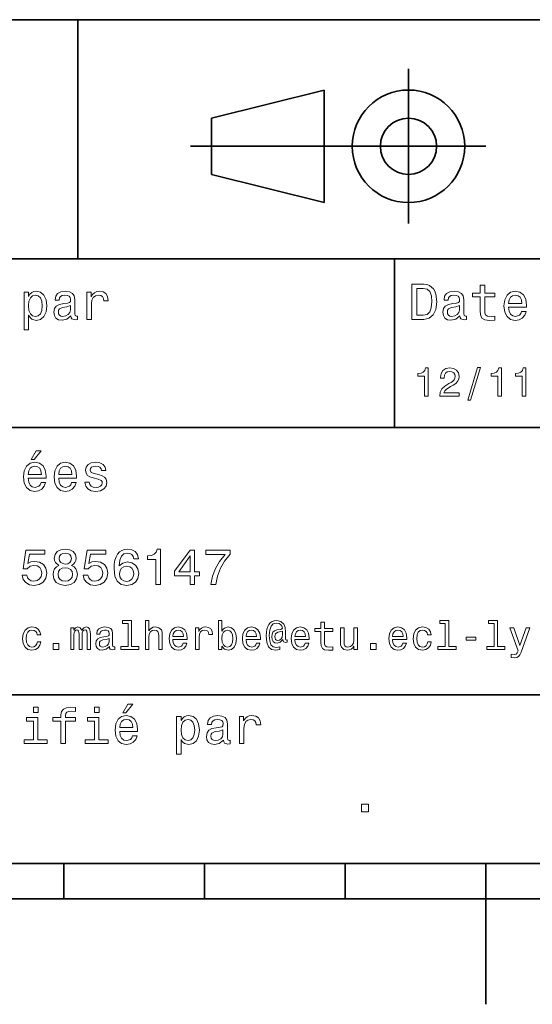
# Model space of a CAD drawing. Extents: x 0 to 296, y 0 to 210.
# Tile 3 of 8: x 115 to 152, y 0 to 70. Entities that reach past the tile are written whole.
import ezdxf

# ---------------------------------------------------------------- set-up
doc = ezdxf.new("R2010")
doc.units = 0

msp = doc.modelspace()

# ---------------------------------------------------------------- linework, layer by layer
at = {"color": 7, "lineweight": 35}
for p, q in [((97, 70), (287, 70)), ((127.5, 61), (148.5, 61)), ((97, 53), (162, 53)), ((97, 41), (162, 41)), ((97, 22), (162, 22)), ((10, 10), (287, 10)), ((97, 10), (287, 10)), ((98.5, 7.5), (198.5, 7.5))]:
    msp.add_line(p, q, dxfattribs=at)
at = {"color": 7, "lineweight": 35, "ltscale": 0.425}
msp.add_line((119.5, 53), (119.5, 70), dxfattribs=at)
at = {"color": 7, "lineweight": 35, "ltscale": 0.275}
msp.add_line((143, 55.5), (143, 66.5), dxfattribs=at)
at = {"color": 7, "lineweight": 35, "ltscale": 0.206155}
for p, q in [((129, 63), (137, 65)), ((137, 57), (129, 59))]:
    msp.add_line(p, q, dxfattribs=at)
at = {"color": 7, "lineweight": 35, "ltscale": 0.2}
msp.add_line((137, 65), (137, 57), dxfattribs=at)
at = {"color": 7, "lineweight": 35, "ltscale": 0.1}
msp.add_line((129, 59), (129, 63), dxfattribs=at)
at = {"color": 7, "lineweight": 35, "ltscale": 0.3}
msp.add_line((142, 41), (142, 53), dxfattribs=at)
at = {"color": 7, "lineweight": 35, "ltscale": 0.0625}
for p, q in [((118.5, 10), (118.5, 7.5)), ((128.5, 10), (128.5, 7.5)), ((138.5, 10), (138.5, 7.5))]:
    msp.add_line(p, q, dxfattribs=at)
at = {"color": 7, "lineweight": 35, "ltscale": 0.25}
msp.add_line((148.5, 10), (148.5, 0), dxfattribs=at)
at = {"color": 7, "lineweight": 13}
for points in [[(144.080688, 51.190563), (143.248566, 51.190563), (143.248566, 48.690563), (144.080688, 48.690563), (144.473343, 48.769814), (144.765137, 49.011169), (144.945251, 49.40382), (145.010086, 49.940563), (144.952454, 50.488113), (144.880402, 50.70425), (144.779541, 50.877163), (144.487747, 51.111313), (144.296829, 51.168949)], [(148.100861, 50.289986), (148.100861, 49.320965), (148.122482, 49.007565), (148.223343, 48.791428), (148.425079, 48.665348), (148.767288, 48.62212), (149.141937, 48.640129), (149.141937, 48.913906), (148.868149, 48.892292), (148.619598, 48.921112), (148.486313, 49.011169), (148.42868, 49.162464), (148.417862, 49.375), (148.417862, 50.289986), (149.141937, 50.289986), (149.141937, 50.560158), (148.417862, 50.560158), (148.417862, 51.125721), (148.100861, 51.125721), (148.100861, 50.560158), (147.553314, 50.560158), (147.553314, 50.289986)], [(115.986313, 50.326012), (115.986313, 50.625), (115.669312, 50.625), (115.669312, 47.941284), (115.986313, 47.941284), (115.986313, 48.98595), (116.097984, 48.816643), (116.22406, 48.704971), (116.541069, 48.62212), (116.843658, 48.690563), (117.081413, 48.895893), (117.236313, 49.2201), (117.293945, 49.659584), (117.236313, 50.095463), (117.081413, 50.41967), (116.843658, 50.621399), (116.541069, 50.693443), (116.368156, 50.671829), (116.220459, 50.603386), (116.094383, 50.488113)], [(116.48703, 48.9067), (116.274498, 48.953533), (116.119598, 49.097622), (116.022339, 49.331772), (115.989914, 49.659584), (116.022339, 49.983791), (116.119598, 50.217941), (116.274498, 50.358429), (116.48703, 50.408863), (116.681557, 50.358429), (116.836456, 50.21434), (116.933716, 49.98019), (116.969742, 49.659584), (116.933716, 49.335377), (116.836456, 49.097622), (116.681557, 48.953533)], [(119.005043, 48.942726), (119.005043, 48.931919), (119.023056, 48.809441), (119.077087, 48.722984), (119.304031, 48.654541), (119.480545, 48.683357), (119.480545, 48.928314), (119.4049, 48.917507), (119.304031, 48.96434), (119.286026, 49.108429), (119.286026, 50.109871), (119.242798, 50.365635), (119.116714, 50.54575), (118.896973, 50.65382), (118.587173, 50.693443), (118.284584, 50.650219), (118.061241, 50.52774), (117.920746, 50.336815), (117.873917, 50.084656), (117.873917, 50.063042), (118.158501, 50.063042), (118.183716, 50.21434), (118.26297, 50.322407), (118.392654, 50.387249), (118.57637, 50.412464), (118.752884, 50.394455), (118.878967, 50.34042), (118.954613, 50.246758), (118.979828, 50.117077), (118.965416, 49.965778), (118.907784, 49.890129), (118.763687, 49.854107), (118.493515, 49.825291), (118.183716, 49.760448), (117.963974, 49.645176), (117.834297, 49.465057), (117.79467, 49.19849), (117.830688, 48.960735), (117.942368, 48.784222), (118.122482, 48.67255), (118.37104, 48.632927), (118.706055, 48.708576)], [(120.143372, 48.690563), (120.460373, 48.690563), (120.460373, 49.796471), (120.492798, 50.063042), (120.590057, 50.253963), (120.748558, 50.369236), (120.961098, 50.408863), (121.119598, 50.383648), (121.238472, 50.3116), (121.310516, 50.189121), (121.335739, 50.023415), (121.656342, 50.023415), (121.613113, 50.315205), (121.49424, 50.524136), (121.296112, 50.650219), (121.02594, 50.693443), (120.842224, 50.664627), (120.683716, 50.592579), (120.543228, 50.4701), (120.431557, 50.304398), (120.431557, 50.625), (120.143372, 50.625)], [(144.055481, 50.891571), (144.329254, 50.837536), (144.516571, 50.671829), (144.628235, 50.376442), (144.664261, 49.940563), (144.624634, 49.519093), (144.51297, 49.223705), (144.322052, 49.047192), (144.055481, 48.989555), (143.583572, 48.989555), (143.583572, 50.891571)], [(146.656342, 48.942726), (146.656342, 48.931919), (146.674347, 48.809441), (146.728394, 48.722984), (146.955338, 48.654541), (147.131851, 48.683357), (147.131851, 48.928314), (147.056198, 48.917507), (146.955338, 48.96434), (146.937317, 49.108429), (146.937317, 50.109871), (146.894089, 50.365635), (146.768005, 50.54575), (146.548264, 50.65382), (146.23848, 50.693443), (145.935883, 50.650219), (145.71254, 50.52774), (145.572052, 50.336815), (145.525223, 50.084656), (145.525223, 50.063042), (145.809799, 50.063042), (145.835022, 50.21434), (145.914261, 50.322407), (146.043945, 50.387249), (146.227661, 50.412464), (146.404175, 50.394455), (146.530258, 50.34042), (146.605911, 50.246758), (146.631119, 50.117077), (146.616714, 49.965778), (146.559082, 49.890129), (146.414978, 49.854107), (146.144806, 49.825291), (145.835022, 49.760448), (145.61528, 49.645176), (145.485596, 49.465057), (145.445969, 49.19849), (145.481995, 48.960735), (145.593658, 48.784222), (145.773773, 48.67255), (146.022339, 48.632927), (146.357346, 48.708576)], [(150.121765, 49.565922), (151.389771, 49.565922), (151.393372, 49.713619), (151.335739, 50.127884), (151.177231, 50.437683), (150.925079, 50.625), (150.590057, 50.693443), (150.262253, 50.621399), (150.010086, 50.41967), (149.847977, 50.091862), (149.790344, 49.659584), (149.844376, 49.216499), (150.006485, 48.892292), (150.255051, 48.690563), (150.579254, 48.62212), (150.860229, 48.668949), (151.090775, 48.791428), (151.260086, 48.98595), (151.357346, 49.245319), (151.043945, 49.245319), (150.979111, 49.101227), (150.885452, 48.993156), (150.618881, 48.9067), (150.413544, 48.946327), (150.258652, 49.072407), (150.157776, 49.27774), (150.121765, 49.555115)], [(150.121765, 49.832493), (150.161377, 50.081055), (150.258652, 50.264771), (150.406342, 50.376442), (150.600861, 50.416069), (150.791794, 50.376442), (150.939484, 50.264771), (151.029541, 50.081055), (151.061966, 49.832493)], [(118.969025, 49.367798), (118.925797, 49.180477), (118.810516, 49.036385), (118.637611, 48.942726), (118.425072, 48.910305), (118.288185, 48.928314), (118.190926, 48.98595), (118.129684, 49.086815), (118.111671, 49.227306), (118.126083, 49.353386), (118.183716, 49.443443), (118.414268, 49.544312), (118.706055, 49.587536), (118.969025, 49.673992)], [(146.620316, 49.367798), (146.577087, 49.180477), (146.461823, 49.036385), (146.28891, 48.942726), (146.07637, 48.910305), (145.939484, 48.928314), (145.842224, 48.98595), (145.780975, 49.086815), (145.76297, 49.227306), (145.777374, 49.353386), (145.835022, 49.443443), (146.065567, 49.544312), (146.357346, 49.587536), (146.620316, 49.673992)], [(144.14122, 43.224785), (144.403458, 43.224785), (144.403458, 45.239193), (144.207504, 45.239193), (144.155624, 45.0634), (144.05188, 44.945248), (143.893372, 44.876083), (143.674362, 44.853027), (143.674362, 44.648415), (144.14122, 44.648415)], [(145.224792, 43.224785), (146.599426, 43.224785), (146.599426, 43.472622), (145.51297, 43.472622), (145.573486, 43.60807), (145.677231, 43.720463), (145.997116, 43.925072), (146.167145, 44.011528), (146.357361, 44.135448), (146.492798, 44.279541), (146.570602, 44.44957), (146.599426, 44.642651), (146.55043, 44.884727), (146.414993, 45.074928), (146.207504, 45.195965), (145.939484, 45.239193), (145.662827, 45.190201), (145.452454, 45.054756), (145.317001, 44.838619), (145.270905, 44.553314), (145.270905, 44.51297), (145.533142, 44.51297), (145.533142, 44.536022), (145.559082, 44.731991), (145.636887, 44.876083), (145.760818, 44.9683), (145.925079, 45), (146.092224, 44.971184), (146.216141, 44.899136), (146.296829, 44.786743), (146.325653, 44.645535), (146.305481, 44.51297), (146.250732, 44.400578), (146.158508, 44.302593), (146.031708, 44.216141), (145.861679, 44.12392), (145.579254, 43.945248), (145.380402, 43.755043), (145.262253, 43.524498), (145.224792, 43.233429)], [(147.213257, 42.956772), (147.412109, 42.956772), (148.109512, 45.279541), (147.907791, 45.279541)], [(149.345825, 43.224785), (149.608078, 43.224785), (149.608078, 45.239193), (149.412109, 45.239193), (149.360229, 45.0634), (149.256485, 44.945248), (149.097992, 44.876083), (148.878967, 44.853027), (148.878967, 44.648415), (149.345825, 44.648415)], [(151.080688, 43.224785), (151.342941, 43.224785), (151.342941, 45.239193), (151.146973, 45.239193), (151.095108, 45.0634), (150.991364, 44.945248), (150.832855, 44.876083), (150.613831, 44.853027), (150.613831, 44.648415), (151.080688, 44.648415)], [(116.184441, 38.728386), (116.396973, 38.728386), (116.897697, 39.340778), (116.54467, 39.340778)], [(115.964699, 37.406338), (117.232712, 37.406338), (117.236313, 37.554035), (117.178673, 37.9683), (117.020172, 38.278099), (116.768013, 38.465416), (116.432999, 38.533859), (116.105186, 38.461815), (115.853027, 38.260086), (115.690918, 37.932278), (115.633286, 37.5), (115.687317, 37.056915), (115.849426, 36.732708), (116.097984, 36.530979), (116.422188, 36.462536), (116.703171, 36.509365), (116.933716, 36.631844), (117.103027, 36.826366), (117.200287, 37.085735), (116.886887, 37.085735), (116.822044, 36.941643), (116.728386, 36.833572), (116.461815, 36.747116), (116.256485, 36.786743), (116.101585, 36.912823), (116.000717, 37.118156), (115.964699, 37.395531)], [(118.133286, 37.406338), (119.401299, 37.406338), (119.4049, 37.554035), (119.34726, 37.9683), (119.188766, 38.278099), (118.9366, 38.465416), (118.601585, 38.533859), (118.273773, 38.461815), (118.021614, 38.260086), (117.859512, 37.932278), (117.801872, 37.5), (117.855911, 37.056915), (118.018013, 36.732708), (118.266571, 36.530979), (118.590775, 36.462536), (118.871758, 36.509365), (119.10231, 36.631844), (119.271614, 36.826366), (119.368881, 37.085735), (119.055481, 37.085735), (118.990631, 36.941643), (118.896973, 36.833572), (118.630402, 36.747116), (118.425072, 36.786743), (118.270172, 36.912823), (118.169312, 37.118156), (118.133286, 37.395531)], [(120.971901, 37.658501), (120.66571, 37.730545), (120.438766, 37.8134), (120.363113, 37.982708), (120.384727, 38.101585), (120.460373, 38.188038), (120.582855, 38.242073), (120.759369, 38.263687), (120.92868, 38.242073), (121.061966, 38.177231), (121.148415, 38.079971), (121.184441, 37.950287), (121.49424, 37.950287), (121.49424, 37.957493), (121.440201, 38.191643), (121.292511, 38.375359), (121.061966, 38.490635), (120.759369, 38.533859), (120.453171, 38.490635), (120.229828, 38.371758), (120.08934, 38.195244), (120.046112, 37.971901), (120.078529, 37.755764), (120.179398, 37.604465), (120.3451, 37.496399), (120.586456, 37.42075), (120.939484, 37.334293), (121.155624, 37.244236), (121.213257, 37.172188), (121.234871, 37.064121), (121.202454, 36.930836), (121.115997, 36.829971), (120.97551, 36.765129), (120.788185, 36.743515), (120.590057, 36.765129), (120.445969, 36.840778), (120.348709, 36.963257), (120.309082, 37.132565), (120.002884, 37.132565), (120.053314, 36.844379), (120.201012, 36.635445), (120.435158, 36.509365), (120.759369, 36.462536), (121.097984, 36.509365), (121.346542, 36.635445), (121.497841, 36.837173), (121.551872, 37.100143), (121.512253, 37.327087), (121.400574, 37.481987), (121.216858, 37.582851)], [(115.964699, 37.672909), (116.004318, 37.921471), (116.101585, 38.105186), (116.249283, 38.216858), (116.443802, 38.256485), (116.634727, 38.216858), (116.782425, 38.105186), (116.872482, 37.921471), (116.9049, 37.672909)], [(118.133286, 37.672909), (118.172913, 37.921471), (118.270172, 38.105186), (118.41787, 38.216858), (118.612396, 38.256485), (118.803314, 38.216858), (118.951012, 38.105186), (119.041069, 37.921471), (119.073486, 37.672909)], [(115.539627, 30.502161), (115.618874, 30.206772), (115.795387, 29.976225), (116.054756, 29.832132), (116.386169, 29.778097), (116.75, 29.842939), (117.034584, 30.019451), (117.214699, 30.300432), (117.283142, 30.660662), (117.221901, 30.995676), (117.048996, 31.258644), (116.778816, 31.427954), (116.429398, 31.489193), (116.159225, 31.445965), (115.950287, 31.327089), (116.051155, 32.000721), (117.146255, 32.000721), (117.146255, 32.296108), (115.809799, 32.296108), (115.611671, 30.970461), (115.899857, 30.970461), (116.108788, 31.139769), (116.375359, 31.201008), (116.605911, 31.161383), (116.782425, 31.046108), (116.894089, 30.869596), (116.933716, 30.642651), (116.894089, 30.415705), (116.778816, 30.239193), (116.60231, 30.127522), (116.375359, 30.087896), (116.184441, 30.113111), (116.036743, 30.195965), (115.928673, 30.325647), (115.874641, 30.502161)], [(118.1549, 31.197405), (117.971184, 31.09654), (117.8451, 30.956051), (117.765854, 30.779539), (117.740631, 30.567001), (117.798271, 30.246397), (117.963974, 29.997837), (118.234146, 29.839336), (118.601585, 29.778097), (118.965416, 29.839336), (119.235596, 29.997837), (119.401299, 30.246397), (119.46254, 30.567001), (119.433716, 30.779539), (119.35807, 30.956051), (119.228386, 31.09654), (119.048271, 31.197405), (119.192368, 31.283861), (119.293228, 31.402737), (119.354469, 31.546829), (119.376083, 31.723343), (119.318443, 31.979107), (119.167145, 32.184437), (118.922195, 32.317722), (118.601585, 32.368156), (118.277374, 32.317722), (118.032425, 32.184437), (117.877525, 31.979107), (117.823486, 31.723343), (117.841499, 31.546829), (117.90274, 31.402737)], [(119.876801, 30.502161), (119.956055, 30.206772), (120.132568, 29.976225), (120.391937, 29.832132), (120.723343, 29.778097), (121.087173, 29.842939), (121.371758, 30.019451), (121.551872, 30.300432), (121.620316, 30.660662), (121.559082, 30.995676), (121.386169, 31.258644), (121.115997, 31.427954), (120.766571, 31.489193), (120.496399, 31.445965), (120.287468, 31.327089), (120.388329, 32.000721), (121.483429, 32.000721), (121.483429, 32.296108), (120.146973, 32.296108), (119.948853, 30.970461), (120.23703, 30.970461), (120.445969, 31.139769), (120.71254, 31.201008), (120.943085, 31.161383), (121.119598, 31.046108), (121.23127, 30.869596), (121.270897, 30.642651), (121.23127, 30.415705), (121.115997, 30.239193), (120.939484, 30.127522), (120.71254, 30.087896), (120.521614, 30.113111), (120.373917, 30.195965), (120.265854, 30.325647), (120.211815, 30.502161)], [(123.803314, 31.676512), (123.734871, 31.9683), (123.57637, 32.184437), (123.331413, 32.321323), (123.014412, 32.368156), (122.80188, 32.342937), (122.618156, 32.274494), (122.456055, 32.162823), (122.319168, 32.004322), (122.211098, 31.806194), (122.131851, 31.56484), (122.081413, 31.280258), (122.067001, 30.959654), (122.124641, 30.448126), (122.301155, 30.077089), (122.585739, 29.853746), (122.974785, 29.778097), (123.324211, 29.842939), (123.590782, 30.012247), (123.763687, 30.278818), (123.824928, 30.617435), (123.763687, 30.959654), (123.597984, 31.222622), (123.342224, 31.388329), (123.025223, 31.445965), (122.682999, 31.373919), (122.427238, 31.168587), (122.48127, 31.56484), (122.596542, 31.849422), (122.773056, 32.01873), (123.018013, 32.076366), (123.198128, 32.04755), (123.335014, 31.971901), (123.425072, 31.845821), (123.471909, 31.676512)], [(125.042511, 29.850143), (125.370316, 29.850143), (125.370316, 32.368156), (125.125366, 32.368156), (125.060524, 32.148415), (124.93084, 32.000721), (124.732712, 31.914265), (124.458939, 31.885447), (124.458939, 31.629683), (125.042511, 31.629683)], [(127.474068, 29.850143), (127.798279, 29.850143), (127.798279, 30.46974), (128.154907, 30.46974), (128.154907, 30.757925), (127.798279, 30.757925), (127.798279, 32.296108), (127.470467, 32.296108), (126.375366, 30.786743), (126.375366, 30.46974), (127.474068, 30.46974)], [(128.943817, 29.850143), (129.307648, 29.850143), (129.426514, 30.444523), (129.635452, 30.999279), (129.930847, 31.514408), (130.316284, 31.997118), (130.316284, 32.296108), (128.601593, 32.296108), (128.601593, 31.9683), (129.970459, 31.9683), (129.574219, 31.481987), (129.275223, 30.974062), (129.066284, 30.433718)], [(118.16571, 31.694523), (118.194527, 31.853025), (118.280983, 31.975504), (118.41787, 32.051151), (118.601585, 32.079971), (118.7817, 32.051151), (118.918587, 31.975504), (119.005043, 31.853025), (119.03746, 31.694523), (119.005043, 31.532419), (118.918587, 31.40634), (118.7817, 31.323486), (118.601585, 31.298271), (118.41787, 31.327089), (118.280983, 31.40634), (118.194527, 31.532419)], [(126.677956, 30.757925), (127.474068, 31.878241), (127.474068, 30.757925)], [(118.086456, 30.574207), (118.118881, 30.765129), (118.223343, 30.909222), (118.385452, 31.002882), (118.601585, 31.035301), (118.814117, 31.002882), (118.976227, 30.909222), (119.080688, 30.765129), (119.116714, 30.574207), (119.080688, 30.368876), (118.976227, 30.213976), (118.814117, 30.113111), (118.601585, 30.08069), (118.385452, 30.113111), (118.223343, 30.213976), (118.118881, 30.368876)], [(123.47551, 30.613832), (123.435883, 30.386887), (123.335014, 30.213976), (123.172913, 30.098703), (122.971184, 30.062679), (122.758652, 30.098703), (122.596542, 30.210375), (122.492081, 30.383286), (122.459656, 30.610229), (122.495682, 30.833572), (122.596542, 31.002882), (122.762253, 31.11095), (122.985596, 31.150576), (123.180115, 31.11095), (123.335014, 31.006483), (123.435883, 30.837175)], [(116.605186, 26.259367), (116.855904, 26.259367), (116.804031, 26.489914), (116.680115, 26.671471), (116.48703, 26.783863), (116.236313, 26.827091), (115.959656, 26.769453), (115.749275, 26.60807), (115.616714, 26.345821), (115.570602, 25.994238), (115.613831, 25.645535), (115.743515, 25.386168), (115.948128, 25.224785), (116.227661, 25.170031), (116.475502, 25.213257), (116.668587, 25.334295), (116.801147, 25.524496), (116.858788, 25.778099), (116.616714, 25.778099), (116.573486, 25.616716), (116.492798, 25.495678), (116.377518, 25.42075), (116.236313, 25.397696), (116.060516, 25.43516), (115.933716, 25.550434), (115.855904, 25.737753), (115.829971, 26.002882), (115.855904, 26.262249), (115.9366, 26.449568), (116.066284, 26.564842), (116.236313, 26.605188), (116.386169, 26.579252), (116.498558, 26.51297), (116.573486, 26.40346)], [(118.988472, 25.224785), (119.221901, 25.224785), (119.221901, 26.259367), (119.236313, 26.414986), (119.279541, 26.527378), (119.345825, 26.59366), (119.432274, 26.619598), (119.501442, 26.596542), (119.547546, 26.538906), (119.570602, 26.440924), (119.579254, 26.311241), (119.579254, 25.224785), (119.798271, 25.224785), (119.798271, 26.259367), (119.812683, 26.412106), (119.855911, 26.524496), (119.925072, 26.59366), (120.011528, 26.619598), (120.080688, 26.596542), (120.126801, 26.538906), (120.155617, 26.311241), (120.155617, 25.224785), (120.389046, 25.224785), (120.389046, 26.293949), (120.374641, 26.515852), (120.328529, 26.685881), (120.236313, 26.789627), (120.086456, 26.827091), (119.91066, 26.769453), (119.775215, 26.602306), (119.668587, 26.766571), (119.489914, 26.827091), (119.325645, 26.769453), (119.213257, 26.60807), (119.213257, 26.772335), (118.988472, 26.772335)], [(121.743515, 25.426514), (121.743515, 25.417868), (121.757927, 25.319885), (121.801155, 25.250721), (121.982712, 25.195967), (122.123917, 25.219021), (122.123917, 25.414986), (122.0634, 25.406342), (121.982712, 25.443806), (121.9683, 25.559078), (121.9683, 26.360231), (121.933716, 26.564842), (121.832855, 26.708935), (121.657059, 26.795389), (121.409225, 26.827091), (121.167145, 26.792507), (120.988472, 26.694525), (120.876083, 26.541788), (120.838615, 26.340059), (120.838615, 26.322767), (121.066284, 26.322767), (121.086456, 26.443806), (121.149857, 26.53026), (121.253601, 26.582134), (121.400574, 26.602306), (121.541786, 26.587896), (121.642654, 26.54467), (121.703171, 26.469742), (121.723343, 26.365995), (121.711815, 26.244957), (121.66571, 26.184439), (121.55043, 26.155621), (121.33429, 26.132566), (121.086456, 26.080692), (120.91066, 25.988474), (120.806915, 25.844381), (120.775215, 25.631124), (120.804031, 25.440924), (120.893372, 25.299713), (121.03746, 25.210375), (121.236313, 25.178675), (121.504318, 25.239195)], [(123.0634, 27.080692), (123.0634, 25.438042), (122.541786, 25.438042), (122.541786, 25.224785), (123.835739, 25.224785), (123.835739, 25.438042), (123.317001, 25.438042), (123.317001, 27.293949), (122.66571, 27.293949), (122.66571, 27.080692)], [(124.293945, 25.224785), (124.547554, 25.224785), (124.547554, 26.118156), (124.573486, 26.322767), (124.657059, 26.472624), (124.786743, 26.564842), (124.959656, 26.599424), (125.097984, 26.570606), (125.184441, 26.492796), (125.227669, 26.363113), (125.242081, 26.190203), (125.242081, 25.224785), (125.495682, 25.224785), (125.495682, 26.242077), (125.484154, 26.446688), (125.432281, 26.616716), (125.262253, 26.772335), (124.997116, 26.827091), (124.853027, 26.806917), (124.729111, 26.752163), (124.625366, 26.665707), (124.547554, 26.547552), (124.547554, 27.293949), (124.293945, 27.293949)], [(126.250725, 25.925074), (127.265129, 25.925074), (127.268013, 26.043228), (127.221909, 26.374641), (127.0951, 26.622478), (126.893372, 26.772335), (126.625366, 26.827091), (126.363113, 26.769453), (126.161385, 26.60807), (126.0317, 26.345821), (125.985596, 26), (126.028824, 25.645535), (126.158501, 25.386168), (126.357353, 25.224785), (126.616714, 25.170031), (126.841499, 25.207495), (127.02594, 25.305477), (127.161385, 25.461096), (127.239197, 25.668589), (126.988472, 25.668589), (126.9366, 25.553314), (126.861671, 25.46686), (126.648415, 25.397696), (126.484154, 25.429396), (126.360229, 25.53026), (126.279541, 25.694525), (126.250725, 25.916428)], [(126.250725, 26.138329), (126.282425, 26.337177), (126.360229, 26.48415), (126.478386, 26.573488), (126.63401, 26.605188), (126.786743, 26.573488), (126.9049, 26.48415), (126.976944, 26.337177), (127.002884, 26.138329)], [(127.858795, 25.224785), (128.112396, 25.224785), (128.112396, 26.10951), (128.138336, 26.322767), (128.216141, 26.475506), (128.342941, 26.567724), (128.51297, 26.599424), (128.639771, 26.579252), (128.734879, 26.521614), (128.792511, 26.423632), (128.812683, 26.291067), (129.069168, 26.291067), (129.034576, 26.524496), (128.939484, 26.691643), (128.780975, 26.792507), (128.56485, 26.827091), (128.417877, 26.804035), (128.291077, 26.746399), (128.17868, 26.648417), (128.08934, 26.515852), (128.08934, 26.772335), (127.858795, 26.772335)], [(129.737762, 25.463978), (129.925079, 25.242075), (130.181564, 25.170031), (130.42363, 25.224785), (130.616714, 25.38905), (130.737762, 25.651299), (130.783859, 26), (130.737762, 26.348703), (130.613831, 26.60807), (130.42363, 26.769453), (130.181564, 26.827091), (129.927963, 26.752163), (129.824219, 26.659943), (129.737762, 26.536024), (129.737762, 27.293949), (129.484161, 27.293949), (129.484161, 25.224785), (129.737762, 25.224785)], [(131.455338, 25.925074), (132.469742, 25.925074), (132.472626, 26.043228), (132.426514, 26.374641), (132.299713, 26.622478), (132.097992, 26.772335), (131.829971, 26.827091), (131.567719, 26.769453), (131.365997, 26.60807), (131.236313, 26.345821), (131.190201, 26), (131.233429, 25.645535), (131.363113, 25.386168), (131.561966, 25.224785), (131.821335, 25.170031), (132.046112, 25.207495), (132.23056, 25.305477), (132.365997, 25.461096), (132.443817, 25.668589), (132.193085, 25.668589), (132.141205, 25.553314), (132.066284, 25.46686), (131.853027, 25.397696), (131.688766, 25.429396), (131.56485, 25.53026), (131.484161, 25.694525), (131.455338, 25.916428)], [(131.455338, 26.138329), (131.48703, 26.337177), (131.56485, 26.48415), (131.682999, 26.573488), (131.838623, 26.605188), (131.991364, 26.573488), (132.109512, 26.48415), (132.181564, 26.337177), (132.207489, 26.138329)], [(134.383286, 25.734871), (134.383286, 25.902018), (134.337189, 25.893373), (134.282425, 25.913546), (134.265137, 25.974064), (134.265137, 26.446688), (134.242081, 26.780981), (134.149857, 27.02882), (133.933716, 27.213257), (133.631134, 27.279539), (133.455338, 27.262249), (133.305481, 27.210375), (133.175797, 27.12392), (133.072052, 27.002882), (132.991364, 26.850145), (132.933716, 26.662825), (132.899139, 26.438042), (132.887604, 26.184439), (132.927963, 25.737753), (133.057648, 25.42075), (133.273773, 25.230549), (133.582138, 25.170031), (133.864563, 25.216139), (133.864563, 25.406342), (133.616714, 25.360231), (133.377533, 25.409224), (133.219025, 25.567724), (133.132568, 25.835735), (133.106628, 26.224785), (133.135452, 26.605188), (133.233429, 26.876081), (133.391937, 27.040346), (133.622482, 27.095102), (133.798279, 27.063402), (133.927963, 26.988474), (134.008652, 26.876081), (134.037476, 26.746399), (134.005768, 26.682999), (133.919312, 26.654179), (133.636887, 26.610952), (133.481277, 26.547552), (133.368881, 26.449568), (133.302597, 26.314121), (133.282425, 26.135448), (133.308365, 25.942364), (133.380402, 25.798271), (133.498566, 25.708935), (133.654175, 25.680117), (133.881851, 25.740635), (134.074936, 25.930836), (134.074936, 25.913546), (134.121033, 25.760807), (134.279541, 25.714699)], [(134.925079, 25.925074), (135.939484, 25.925074), (135.942368, 26.043228), (135.896255, 26.374641), (135.769455, 26.622478), (135.567734, 26.772335), (135.299713, 26.827091), (135.037476, 26.769453), (134.835739, 26.60807), (134.706055, 26.345821), (134.659943, 26), (134.703171, 25.645535), (134.832855, 25.386168), (135.031708, 25.224785), (135.291077, 25.170031), (135.515854, 25.207495), (135.700287, 25.305477), (135.835739, 25.461096), (135.913544, 25.668589), (135.662827, 25.668589), (135.610962, 25.553314), (135.536026, 25.46686), (135.322769, 25.397696), (135.158508, 25.429396), (135.034592, 25.53026), (134.953888, 25.694525), (134.925079, 25.916428)], [(134.925079, 26.138329), (134.956772, 26.337177), (135.034592, 26.48415), (135.15274, 26.573488), (135.308365, 26.605188), (135.461105, 26.573488), (135.579254, 26.48415), (135.651306, 26.337177), (135.677246, 26.138329)], [(136.778107, 26.504324), (136.778107, 25.729107), (136.795395, 25.478388), (136.876083, 25.305477), (137.037476, 25.204613), (137.311249, 25.170031), (137.610962, 25.184439), (137.610962, 25.40346), (137.391937, 25.386168), (137.193085, 25.409224), (137.086456, 25.48127), (137.040344, 25.602306), (137.031708, 25.772335), (137.031708, 26.504324), (137.610962, 26.504324), (137.610962, 26.720463), (137.031708, 26.720463), (137.031708, 27.172913), (136.778107, 27.172913), (136.778107, 26.720463), (136.340057, 26.720463), (136.340057, 26.504324)], [(139.365997, 26.772335), (139.112396, 26.772335), (139.112396, 25.878963), (139.083588, 25.671471), (139, 25.521614), (138.870331, 25.429396), (138.700287, 25.400578), (138.56485, 25.423632), (138.478394, 25.492796), (138.429398, 25.610952), (138.417877, 25.778099), (138.417877, 26.772335), (138.164276, 26.772335), (138.164276, 25.755045), (138.172913, 25.550434), (138.227676, 25.380404), (138.394821, 25.224785), (138.662827, 25.170031), (138.806915, 25.190203), (138.930847, 25.242075), (139.037476, 25.331413), (139.123932, 25.461096), (139.123932, 25.224785), (139.365997, 25.224785)], [(141.864563, 25.925074), (142.878967, 25.925074), (142.881851, 26.043228), (142.835739, 26.374641), (142.708939, 26.622478), (142.507217, 26.772335), (142.239197, 26.827091), (141.976959, 26.769453), (141.775223, 26.60807), (141.645538, 26.345821), (141.599426, 26), (141.642654, 25.645535), (141.772339, 25.386168), (141.971191, 25.224785), (142.23056, 25.170031), (142.455338, 25.207495), (142.639771, 25.305477), (142.775223, 25.461096), (142.853027, 25.668589), (142.60231, 25.668589), (142.550446, 25.553314), (142.47551, 25.46686), (142.262253, 25.397696), (142.097992, 25.429396), (141.974075, 25.53026), (141.893372, 25.694525), (141.864563, 25.916428)], [(141.864563, 26.138329), (141.896255, 26.337177), (141.974075, 26.48415), (142.092224, 26.573488), (142.247849, 26.605188), (142.400589, 26.573488), (142.518738, 26.48415), (142.59079, 26.337177), (142.61673, 26.138329)], [(144.363129, 26.259367), (144.613846, 26.259367), (144.561966, 26.489914), (144.438049, 26.671471), (144.244965, 26.783863), (143.994247, 26.827091), (143.71759, 26.769453), (143.507217, 26.60807), (143.374649, 26.345821), (143.328537, 25.994238), (143.371765, 25.645535), (143.50145, 25.386168), (143.706055, 25.224785), (143.985596, 25.170031), (144.233429, 25.213257), (144.426514, 25.334295), (144.559082, 25.524496), (144.61673, 25.778099), (144.374649, 25.778099), (144.331421, 25.616716), (144.250732, 25.495678), (144.135452, 25.42075), (143.994247, 25.397696), (143.818451, 25.43516), (143.69165, 25.550434), (143.613846, 25.737753), (143.587906, 26.002882), (143.613846, 26.262249), (143.694534, 26.449568), (143.824219, 26.564842), (143.994247, 26.605188), (144.144104, 26.579252), (144.2565, 26.51297), (144.331421, 26.40346)], [(145.61673, 27.080692), (145.61673, 25.438042), (145.095108, 25.438042), (145.095108, 25.224785), (146.389053, 25.224785), (146.389053, 25.438042), (145.870331, 25.438042), (145.870331, 27.293949), (145.219025, 27.293949), (145.219025, 27.080692)], [(149.086456, 27.080692), (149.086456, 25.438042), (148.56485, 25.438042), (148.56485, 25.224785), (149.858795, 25.224785), (149.858795, 25.438042), (149.340073, 25.438042), (149.340073, 27.293949), (148.688766, 27.293949), (148.688766, 27.080692)], [(151.357361, 26.772335), (150.913559, 25.49856), (150.478394, 26.772335), (150.201736, 26.772335), (150.789642, 25.13833), (150.737762, 24.994238), (150.657074, 24.896255), (150.521622, 24.864553), (150.288193, 24.893373), (150.288193, 24.648417), (150.533142, 24.62536), (150.708939, 24.648417), (150.832855, 24.720463), (150.922195, 24.844381), (151.000015, 25.025938), (151.62825, 26.772335)], [(121.714699, 25.766571), (121.680115, 25.616716), (121.587898, 25.501442), (121.44957, 25.426514), (121.279541, 25.400578), (121.170029, 25.414986), (121.092216, 25.461096), (121.043228, 25.541788), (121.028816, 25.654181), (121.040344, 25.755045), (121.086456, 25.827091), (121.270889, 25.907782), (121.504318, 25.942364), (121.714699, 26.011528)], [(130.524506, 26), (130.495682, 25.740635), (130.417877, 25.550434), (130.293945, 25.43516), (130.138336, 25.397696), (129.968307, 25.43516), (129.844391, 25.550434), (129.766571, 25.737753), (129.740631, 26), (129.766571, 26.259367), (129.844391, 26.446688), (129.968307, 26.559078), (130.138336, 26.599424), (130.293945, 26.559078), (130.417877, 26.443806), (130.495682, 26.256485)], [(134.048996, 26.279539), (134.020172, 26.100866), (133.948135, 25.974064), (133.838623, 25.896255), (133.708939, 25.873199), (133.619598, 25.887609), (133.556198, 25.939482), (133.515854, 26.025938), (133.504333, 26.146975), (133.553314, 26.345821), (133.720459, 26.449568), (134.048996, 26.53026)], [(147.095108, 25.884727), (147.792511, 25.884727), (147.792511, 26.112392), (147.095108, 26.112392)], [(117.752159, 25.224785), (118.149857, 25.224785), (118.149857, 25.654181), (117.752159, 25.654181)], [(140.305481, 25.224785), (140.703186, 25.224785), (140.703186, 25.654181), (140.305481, 25.654181)], [(116.667145, 21.117435), (116.33213, 21.117435), (116.33213, 20.757204), (116.667145, 20.757204)], [(118.295387, 20.130404), (118.295387, 18.530979), (118.612396, 18.530979), (118.612396, 20.130404), (119.332855, 20.130404), (119.332855, 20.400576), (118.612396, 20.400576), (118.612396, 20.519451), (118.637611, 20.663544), (118.720459, 20.760807), (118.860954, 20.818443), (119.062683, 20.840057), (119.332855, 20.825647), (119.332855, 21.099422), (118.990631, 21.117435), (118.680832, 21.085014), (118.464699, 20.987751), (118.335014, 20.818443), (118.295387, 20.577089), (118.295387, 20.400576), (117.715424, 20.400576), (117.715424, 20.130404)], [(121.004326, 21.117435), (120.669312, 21.117435), (120.669312, 20.757204), (121.004326, 20.757204)], [(122.690201, 20.728386), (122.90274, 20.728386), (123.403458, 21.340778), (123.05043, 21.340778)], [(116.656342, 18.79755), (116.656342, 20.400576), (115.842216, 20.400576), (115.842216, 20.130404), (116.33934, 20.130404), (116.33934, 18.79755), (115.690918, 18.79755), (115.690918, 18.530979), (117.311958, 18.530979), (117.311958, 18.79755)], [(120.993515, 18.79755), (120.993515, 20.400576), (120.179398, 20.400576), (120.179398, 20.130404), (120.676514, 20.130404), (120.676514, 18.79755), (120.028099, 18.79755), (120.028099, 18.530979), (121.649139, 18.530979), (121.649139, 18.79755)], [(122.470459, 19.40634), (123.73848, 19.40634), (123.742081, 19.554033), (123.684441, 19.9683), (123.52594, 20.278097), (123.273773, 20.465418), (122.938766, 20.533861), (122.610954, 20.461815), (122.358795, 20.260086), (122.196686, 19.932276), (122.139053, 19.5), (122.193085, 19.056915), (122.355194, 18.732708), (122.603745, 18.530979), (122.927956, 18.462536), (123.208939, 18.509365), (123.439484, 18.631844), (123.608795, 18.826368), (123.706055, 19.085733), (123.392654, 19.085733), (123.327812, 18.941643), (123.234154, 18.833572), (122.967583, 18.747118), (122.762253, 18.786743), (122.607353, 18.912823), (122.506485, 19.118155), (122.470459, 19.395533)], [(126.829254, 20.166426), (126.829254, 20.465418), (126.512253, 20.465418), (126.512253, 17.7817), (126.829254, 17.7817), (126.829254, 18.826368), (126.940926, 18.657061), (127.067009, 18.545389), (127.38401, 18.462536), (127.6866, 18.530979), (127.924355, 18.736311), (128.079254, 19.060518), (128.136887, 19.5), (128.079254, 19.935879), (127.924355, 20.260086), (127.6866, 20.461815), (127.38401, 20.533861), (127.211098, 20.512247), (127.0634, 20.443804), (126.937325, 20.328529)], [(129.847992, 18.78314), (129.847992, 18.772333), (129.865997, 18.649855), (129.920029, 18.5634), (130.146973, 18.494957), (130.323486, 18.523775), (130.323486, 18.768732), (130.247849, 18.757925), (130.146973, 18.804754), (130.128967, 18.948847), (130.128967, 19.950287), (130.085739, 20.206051), (129.959656, 20.386166), (129.739914, 20.494236), (129.430115, 20.533861), (129.127533, 20.490633), (128.904175, 20.368155), (128.763687, 20.177233), (128.716858, 19.925072), (128.716858, 19.903458), (129.00145, 19.903458), (129.026657, 20.054754), (129.105911, 20.162823), (129.235596, 20.227665), (129.419312, 20.252882), (129.595825, 20.234869), (129.721909, 20.180836), (129.797562, 20.087175), (129.822769, 19.957493), (129.808365, 19.806194), (129.750732, 19.730547), (129.606628, 19.694523), (129.336456, 19.665705), (129.026657, 19.600864), (128.806915, 19.48559), (128.677246, 19.305475), (128.637619, 19.038904), (128.67363, 18.801151), (128.785309, 18.62464), (128.965424, 18.512968), (129.213989, 18.473343), (129.548996, 18.54899)], [(130.986313, 18.530979), (131.303314, 18.530979), (131.303314, 19.636887), (131.335739, 19.903458), (131.432999, 20.094379), (131.591507, 20.209654), (131.804047, 20.249279), (131.96254, 20.224062), (132.081421, 20.152016), (132.153473, 20.029537), (132.17868, 19.863832), (132.499283, 19.863832), (132.456055, 20.155619), (132.337189, 20.364553), (132.139053, 20.490633), (131.868881, 20.533861), (131.685165, 20.505043), (131.526657, 20.432997), (131.386169, 20.310518), (131.274506, 20.144812), (131.274506, 20.465418), (130.986313, 20.465418)], [(122.470459, 19.672911), (122.510086, 19.921469), (122.607353, 20.105186), (122.755043, 20.216858), (122.94957, 20.256483), (123.140488, 20.216858), (123.288185, 20.105186), (123.378242, 19.921469), (123.410667, 19.672911)], [(127.329971, 18.747118), (127.117439, 18.793947), (126.96254, 18.93804), (126.86528, 19.17219), (126.832855, 19.5), (126.86528, 19.824207), (126.96254, 20.058357), (127.117439, 20.198847), (127.329971, 20.249279), (127.524498, 20.198847), (127.679398, 20.054754), (127.776657, 19.820604), (127.812683, 19.5), (127.776657, 19.175793), (127.679398, 18.93804), (127.524498, 18.793947)], [(129.811966, 19.208212), (129.768738, 19.020893), (129.653458, 18.876801), (129.48056, 18.78314), (129.268021, 18.750719), (129.131134, 18.768732), (129.033875, 18.826368), (128.972626, 18.927233), (128.95462, 19.067722), (128.969025, 19.193804), (129.026657, 19.283861), (129.257202, 19.384726), (129.548996, 19.427954), (129.811966, 19.514408)], [(139.667145, 13.690562), (140.164261, 13.690562), (140.164261, 14.227305), (139.667145, 14.227305)]]:
    msp.add_lwpolyline(points, close=True, dxfattribs=at)
at = {"color": 7, "lineweight": 35}
for radius in [4, 2]:
    msp.add_circle((143, 61), radius, dxfattribs=at)

doc.saveas('drawing.dxf')
